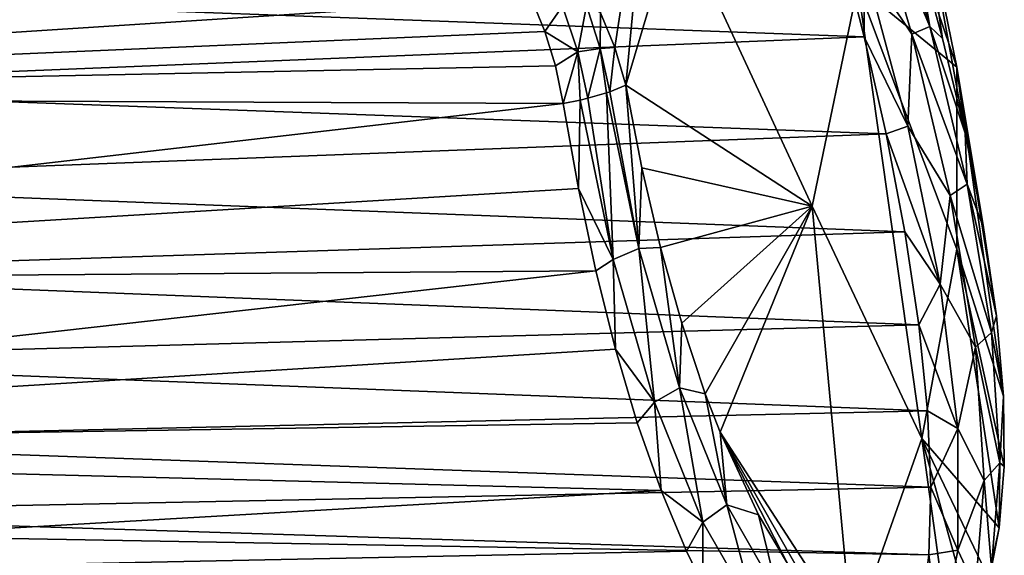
# Model space of a CAD drawing. Header units: millimetres. Extents: x -145 to 145, y -40 to 30.
# Tile 12 of 13: x 119 to 145, y -16 to -2. Entities that reach past the tile are written whole.
import ezdxf

# ---------------------------------------------------------------- set-up
doc = ezdxf.new("R2010")
doc.units = ezdxf.units.MM
doc.header["$LTSCALE"] = 115.467908
for name, color, linetype in [('44', 7, 'CONTINUOUS'), ('46', 7, 'CONTINUOUS'), ('50', 7, 'CONTINUOUS'), ('53', 7, 'CONTINUOUS'), ('54', 7, 'CONTINUOUS')]:
    doc.layers.add(name, color=color, linetype=linetype)

msp = doc.modelspace()

# ---------------------------------------------------------------- linework, layer by layer
at = {"layer": '44', "color": 7, "linetype": 'CONTINUOUS', "true_color": 0xa2afbf}
for points in [[(92.452, -3.866, 21.091), (130.976, 1.119, 20.74), (92.452, 1.294, 21.403), (92.452, -3.866, 21.091)], [(131.803, 0.351, 20.753), (130.976, 1.119, 20.74), (92.452, -3.866, 21.091), (131.803, 0.351, 20.753)], [(140.871, 0.812, -20.581), (141.656, -2.268, -20.458), (108.45, -1.038, -21.138), (140.871, 0.812, -20.581)], [(132.363, -0.427, 20.741), (131.803, 0.351, 20.753), (92.452, -3.866, 21.091), (132.363, -0.427, 20.741)], [(132.799, -1.246, 20.701), (132.363, -0.427, 20.741), (92.452, -3.866, 21.091), (132.799, -1.246, 20.701)], [(108.45, -1.038, -21.138), (141.656, -2.268, -20.458), (108.45, -3.618, -20.852), (108.45, -1.038, -21.138)], [(133.155, -2.126, 20.623), (132.799, -1.246, 20.701), (92.452, -3.866, 21.091), (133.155, -2.126, 20.623)], [(133.432, -3.044, 20.502), (133.155, -2.126, 20.623), (92.452, -3.866, 21.091), (133.432, -3.044, 20.502)], [(141.656, -2.268, -20.458), (142.235, -4.852, -19.993), (108.45, -3.618, -20.852), (141.656, -2.268, -20.458)], [(133.64, -4.044, 20.325), (133.432, -3.044, 20.502), (92.452, -3.866, 21.091), (133.64, -4.044, 20.325)], [(108.45, -3.618, -20.852), (142.235, -4.852, -19.993), (108.45, -6.143, -20.252), (108.45, -3.618, -20.852)], [(92.452, -8.801, 19.553), (133.64, -4.044, 20.325), (92.452, -3.866, 21.091), (92.452, -8.801, 19.553)], [(134.044, -6.307, 19.733), (133.64, -4.044, 20.325), (92.452, -8.801, 19.553), (134.044, -6.307, 19.733)], [(142.235, -4.852, -19.993), (142.732, -7.463, -19.163), (108.45, -6.143, -20.252), (142.235, -4.852, -19.993)], [(108.45, -6.143, -20.252), (142.732, -7.463, -19.163), (108.45, -8.576, -19.348), (108.45, -6.143, -20.252)], [(134.509, -8.5, 18.883), (134.044, -6.307, 19.733), (92.452, -8.801, 19.553), (134.509, -8.5, 18.883)], [(142.732, -7.463, -19.163), (143.104, -9.937, -17.997), (108.45, -8.576, -19.348), (142.732, -7.463, -19.163)], [(135.034, -10.591, 17.784), (134.509, -8.5, 18.883), (92.452, -13.225, 16.879), (135.034, -10.591, 17.784)], [(92.452, -13.225, 16.879), (134.509, -8.5, 18.883), (92.452, -8.801, 19.553), (92.452, -13.225, 16.879)], [(108.45, -8.576, -19.348), (143.104, -9.937, -17.997), (108.45, -10.88, -18.152), (108.45, -8.576, -19.348)], [(143.104, -9.937, -17.997), (143.339, -12.229, -16.52), (108.45, -10.88, -18.152), (143.104, -9.937, -17.997)], [(135.614, -12.55, 16.448), (135.034, -10.591, 17.784), (92.452, -13.225, 16.879), (135.614, -12.55, 16.448)], [(108.45, -10.88, -18.152), (143.339, -12.229, -16.52), (108.45, -13.02, -16.684), (108.45, -10.88, -18.152)], [(143.339, -12.229, -16.52), (143.429, -14.261, -14.8), (108.45, -13.02, -16.684), (143.339, -12.229, -16.52)], [(136.246, -14.352, 14.887), (135.614, -12.55, 16.448), (92.452, -13.225, 16.879), (136.246, -14.352, 14.887)], [(108.45, -13.02, -16.684), (143.429, -14.261, -14.8), (108.45, -14.965, -14.965), (108.45, -13.02, -16.684)], [(92.452, -16.88, 13.223), (136.246, -14.352, 14.887), (92.452, -13.225, 16.879), (92.452, -16.88, 13.223)], [(136.922, -15.969, 13.119), (136.246, -14.352, 14.887), (92.452, -16.88, 13.223), (136.922, -15.969, 13.119)], [(143.429, -14.261, -14.8), (143.378, -16.064, -12.822), (108.45, -14.965, -14.965), (143.429, -14.261, -14.8)], [(108.45, -14.965, -14.965), (143.378, -16.064, -12.822), (92.452, -15.162, -15.162), (108.45, -14.965, -14.965)], [(143.378, -16.064, -12.822), (143.196, -17.552, -10.701), (92.452, -15.162, -15.162), (143.378, -16.064, -12.822)], [(92.452, -15.162, -15.162), (143.196, -17.552, -10.701), (92.452, -18.35, -11.093), (92.452, -15.162, -15.162)], [(137.356, -16.865, 11.932), (136.922, -15.969, 13.119), (92.452, -16.88, 13.223), (137.356, -16.865, 11.932)]]:
    msp.add_3dface(points, dxfattribs=at)
at = {"layer": '46', "color": 7, "linetype": 'CONTINUOUS', "true_color": 0xa2afbf}
for points in [[(141.487, 4.71, -0.915), (141.487, -0.915, 4.71), (144.118, -3.075, -7.94), (141.487, 4.71, -0.915)], [(143.188, 1.488, -12.982), (141.487, 4.71, -0.915), (144.118, -3.075, -7.94), (143.188, 1.488, -12.982)], [(142.973, 0.497, -18.852), (143.188, 1.488, -12.982), (143.742, -2.311, -18.6), (142.973, 0.497, -18.852)], [(143.188, 1.488, -12.982), (144.118, -3.075, -7.94), (144.342, -4.835, -18.009), (143.188, 1.488, -12.982)], [(143.742, -2.311, -18.6), (143.188, 1.488, -12.982), (144.342, -4.835, -18.009), (143.742, -2.311, -18.6)], [(136.669, 1.002, 16.096), (135.309, -3.556, 19.407), (140.269, -6.778, 9.946), (136.669, 1.002, 16.096)], [(141.487, -0.915, 4.71), (136.669, 1.002, 16.096), (140.269, -6.778, 9.946), (141.487, -0.915, 4.71)], [(141.487, -0.915, 4.71), (140.269, -6.778, 9.946), (143.191, -12.969, 1.477), (141.487, -0.915, 4.71)], [(144.118, -3.075, -7.94), (141.487, -0.915, 4.71), (144.12, -7.927, -3.087), (144.118, -3.075, -7.94)], [(144.12, -7.927, -3.087), (141.487, -0.915, 4.71), (143.191, -12.969, 1.477), (144.12, -7.927, -3.087)], [(144.118, -3.075, -7.94), (144.12, -7.927, -3.087), (145.362, -11.84, -14.186), (144.118, -3.075, -7.94)], [(144.342, -4.835, -18.009), (144.118, -3.075, -7.94), (144.834, -7.345, -17.052), (144.342, -4.835, -18.009)], [(144.834, -7.345, -17.052), (144.118, -3.075, -7.94), (145.179, -9.702, -15.762), (144.834, -7.345, -17.052)], [(145.179, -9.702, -15.762), (144.118, -3.075, -7.94), (145.362, -11.84, -14.186), (145.179, -9.702, -15.762)], [(140.269, -6.778, 9.946), (135.309, -3.556, 19.407), (135.736, -5.755, 18.84), (140.269, -6.778, 9.946)], [(136.232, -7.882, 18.011), (140.269, -6.778, 9.946), (135.736, -5.755, 18.84), (136.232, -7.882, 18.011)], [(136.796, -9.899, 16.929), (140.269, -6.778, 9.946), (136.232, -7.882, 18.011), (136.796, -9.899, 16.929)], [(137.423, -11.777, 15.606), (140.269, -6.778, 9.946), (136.796, -9.899, 16.929), (137.423, -11.777, 15.606)], [(137.818, -12.799, 14.726), (140.269, -6.778, 9.946), (137.423, -11.777, 15.606), (137.818, -12.799, 14.726)], [(140.269, -6.778, 9.946), (137.818, -12.799, 14.726), (141.331, -18.234, 5.655), (140.269, -6.778, 9.946)], [(143.191, -12.969, 1.477), (140.269, -6.778, 9.946), (141.331, -18.234, 5.655), (143.191, -12.969, 1.477)], [(144.12, -7.927, -3.087), (143.191, -12.969, 1.477), (145.247, -15.348, -10.328), (144.12, -7.927, -3.087)], [(145.362, -11.84, -14.186), (144.12, -7.927, -3.087), (145.384, -13.715, -12.378), (145.362, -11.84, -14.186)], [(145.384, -13.715, -12.378), (144.12, -7.927, -3.087), (145.247, -15.348, -10.328), (145.384, -13.715, -12.378)], [(137.818, -12.799, 14.726), (138.842, -15.001, 12.301), (139.611, -16.294, 10.363), (137.818, -12.799, 14.726)], [(141.331, -18.234, 5.655), (137.818, -12.799, 14.726), (140.401, -17.341, 8.27), (141.331, -18.234, 5.655)], [(140.401, -17.341, 8.27), (137.818, -12.799, 14.726), (139.611, -16.294, 10.363), (140.401, -17.341, 8.27)], [(143.191, -12.969, 1.477), (141.331, -18.234, 5.655), (143.945, -18.448, -3.124), (143.191, -12.969, 1.477)], [(145.247, -15.348, -10.328), (143.191, -12.969, 1.477), (144.959, -16.681, -8.104), (145.247, -15.348, -10.328)], [(144.959, -16.681, -8.104), (143.191, -12.969, 1.477), (144.511, -17.748, -5.633), (144.959, -16.681, -8.104)], [(144.511, -17.748, -5.633), (143.191, -12.969, 1.477), (143.945, -18.448, -3.124), (144.511, -17.748, -5.633)]]:
    msp.add_3dface(points, dxfattribs=at)
at = {"layer": '50', "color": 7, "linetype": 'CONTINUOUS', "true_color": 0xa2afbf}
for points in [[(135.012, -2.555, 19.69), (136.027, 4.069, 15.733), (134.636, -1.631, 19.912), (135.012, -2.555, 19.69)], [(135.309, -3.556, 19.407), (136.027, 4.069, 15.733), (135.012, -2.555, 19.69), (135.309, -3.556, 19.407)], [(135.309, -3.556, 19.407), (136.669, 1.002, 16.096), (136.027, 4.069, 15.733), (135.309, -3.556, 19.407)]]:
    msp.add_3dface(points, dxfattribs=at)
at = {"layer": '53', "color": 7, "linetype": 'CONTINUOUS', "true_color": 0xa2afbf}
for points in [[(141.648, 2.147, -20.13), (142.921, -2.198, -20.01), (141.641, -0.283, -20.527), (141.648, 2.147, -20.13)], [(142.169, 2.258, -19.544), (143.405, -1.994, -19.417), (141.648, 2.147, -20.13), (142.169, 2.258, -19.544)], [(141.648, 2.147, -20.13), (143.405, -1.994, -19.417), (142.921, -2.198, -20.01), (141.648, 2.147, -20.13)], [(142.169, 2.258, -19.544), (142.973, 0.497, -18.852), (143.405, -1.994, -19.417), (142.169, 2.258, -19.544)], [(141.656, -2.268, -20.458), (140.871, 0.812, -20.581), (141.641, -0.283, -20.527), (141.656, -2.268, -20.458)], [(142.973, 0.497, -18.852), (143.742, -2.311, -18.6), (143.405, -1.994, -19.417), (142.973, 0.497, -18.852)], [(141.656, -2.268, -20.458), (141.641, -0.283, -20.527), (142.812, -4.646, -19.936), (141.656, -2.268, -20.458)], [(141.641, -0.283, -20.527), (142.921, -2.198, -20.01), (142.812, -4.646, -19.936), (141.641, -0.283, -20.527)], [(143.405, -1.994, -19.417), (144.396, -6.195, -18.366), (142.921, -2.198, -20.01), (143.405, -1.994, -19.417)], [(143.742, -2.311, -18.6), (144.342, -4.835, -18.009), (143.405, -1.994, -19.417), (143.742, -2.311, -18.6)], [(143.405, -1.994, -19.417), (144.342, -4.835, -18.009), (144.396, -6.195, -18.366), (143.405, -1.994, -19.417)], [(142.235, -4.852, -19.993), (141.656, -2.268, -20.458), (142.812, -4.646, -19.936), (142.235, -4.852, -19.993)], [(142.921, -2.198, -20.01), (143.945, -6.493, -18.945), (142.812, -4.646, -19.936), (142.921, -2.198, -20.01)], [(142.921, -2.198, -20.01), (144.396, -6.195, -18.366), (143.945, -6.493, -18.945), (142.921, -2.198, -20.01)], [(135.656, -7.904, 18.668), (135.309, -3.556, 19.407), (134.878, -3.734, 19.904), (135.656, -7.904, 18.668)], [(135.736, -5.755, 18.84), (135.309, -3.556, 19.407), (135.656, -7.904, 18.668), (135.736, -5.755, 18.84)], [(134.089, -3.953, 20.281), (134.97, -8.196, 18.936), (134.299, -3.904, 20.223), (134.089, -3.953, 20.281)], [(134.97, -8.196, 18.936), (134.792, -3.763, 19.97), (134.299, -3.904, 20.223), (134.97, -8.196, 18.936)], [(134.792, -3.763, 19.97), (135.656, -7.904, 18.668), (134.878, -3.734, 19.904), (134.792, -3.763, 19.97)], [(135.656, -7.904, 18.668), (134.792, -3.763, 19.97), (134.97, -8.196, 18.936), (135.656, -7.904, 18.668)], [(133.64, -4.044, 20.325), (134.044, -6.307, 19.733), (134.089, -3.953, 20.281), (133.64, -4.044, 20.325)], [(134.044, -6.307, 19.733), (134.97, -8.196, 18.936), (134.089, -3.953, 20.281), (134.044, -6.307, 19.733)], [(142.235, -4.852, -19.993), (142.812, -4.646, -19.936), (143.679, -8.86, -18.396), (142.235, -4.852, -19.993)], [(142.812, -4.646, -19.936), (143.945, -6.493, -18.945), (143.679, -8.86, -18.396), (142.812, -4.646, -19.936)], [(142.732, -7.463, -19.163), (142.235, -4.852, -19.993), (143.679, -8.86, -18.396), (142.732, -7.463, -19.163)], [(144.342, -4.835, -18.009), (144.834, -7.345, -17.052), (144.396, -6.195, -18.366), (144.342, -4.835, -18.009)], [(136.232, -7.882, 18.011), (135.736, -5.755, 18.84), (135.656, -7.904, 18.668), (136.232, -7.882, 18.011)], [(144.396, -6.195, -18.366), (145.043, -10.141, -16.407), (143.945, -6.493, -18.945), (144.396, -6.195, -18.366)], [(144.834, -7.345, -17.052), (145.179, -9.702, -15.762), (144.396, -6.195, -18.366), (144.834, -7.345, -17.052)], [(144.396, -6.195, -18.366), (145.179, -9.702, -15.762), (145.043, -10.141, -16.407), (144.396, -6.195, -18.366)], [(134.044, -6.307, 19.733), (134.509, -8.5, 18.883), (134.97, -8.196, 18.936), (134.044, -6.307, 19.733)], [(143.945, -6.493, -18.945), (144.615, -10.533, -16.947), (143.679, -8.86, -18.396), (143.945, -6.493, -18.945)], [(143.945, -6.493, -18.945), (145.043, -10.141, -16.407), (144.615, -10.533, -16.947), (143.945, -6.493, -18.945)], [(143.104, -9.937, -17.997), (142.732, -7.463, -19.163), (143.679, -8.86, -18.396), (143.104, -9.937, -17.997)], [(136.073, -11.997, 16.734), (135.656, -7.904, 18.668), (134.97, -8.196, 18.936), (136.073, -11.997, 16.734)], [(136.735, -11.615, 16.525), (136.232, -7.882, 18.011), (135.656, -7.904, 18.668), (136.735, -11.615, 16.525)], [(136.735, -11.615, 16.525), (135.656, -7.904, 18.668), (136.073, -11.997, 16.734), (136.735, -11.615, 16.525)], [(136.796, -9.899, 16.929), (136.232, -7.882, 18.011), (136.735, -11.615, 16.525), (136.796, -9.899, 16.929)], [(134.509, -8.5, 18.883), (135.034, -10.591, 17.784), (134.97, -8.196, 18.936), (134.509, -8.5, 18.883)], [(135.034, -10.591, 17.784), (136.073, -11.997, 16.734), (134.97, -8.196, 18.936), (135.034, -10.591, 17.784)], [(143.104, -9.937, -17.997), (143.679, -8.86, -18.396), (144.143, -12.703, -15.946), (143.104, -9.937, -17.997)], [(143.679, -8.86, -18.396), (144.615, -10.533, -16.947), (144.143, -12.703, -15.946), (143.679, -8.86, -18.396)], [(137.423, -11.777, 15.606), (136.796, -9.899, 16.929), (136.735, -11.615, 16.525), (137.423, -11.777, 15.606)], [(143.339, -12.229, -16.52), (143.104, -9.937, -17.997), (144.143, -12.703, -15.946), (143.339, -12.229, -16.52)], [(145.179, -9.702, -15.762), (145.362, -11.84, -14.186), (145.043, -10.141, -16.407), (145.179, -9.702, -15.762)], [(145.043, -10.141, -16.407), (145.269, -13.614, -13.616), (144.615, -10.533, -16.947), (145.043, -10.141, -16.407)], [(145.043, -10.141, -16.407), (145.362, -11.84, -14.186), (145.269, -13.614, -13.616), (145.043, -10.141, -16.407)], [(135.034, -10.591, 17.784), (135.614, -12.55, 16.448), (136.073, -11.997, 16.734), (135.034, -10.591, 17.784)], [(144.615, -10.533, -16.947), (144.849, -14.089, -14.091), (144.143, -12.703, -15.946), (144.615, -10.533, -16.947)], [(144.615, -10.533, -16.947), (145.269, -13.614, -13.616), (144.849, -14.089, -14.091), (144.615, -10.533, -16.947)], [(137.362, -15.194, 13.806), (136.735, -11.615, 16.525), (136.073, -11.997, 16.734), (137.362, -15.194, 13.806)], [(137.994, -14.737, 13.668), (137.423, -11.777, 15.606), (136.735, -11.615, 16.525), (137.994, -14.737, 13.668)], [(137.994, -14.737, 13.668), (136.735, -11.615, 16.525), (137.362, -15.194, 13.806), (137.994, -14.737, 13.668)], [(137.818, -12.799, 14.726), (137.423, -11.777, 15.606), (137.994, -14.737, 13.668), (137.818, -12.799, 14.726)], [(135.614, -12.55, 16.448), (136.246, -14.352, 14.887), (136.073, -11.997, 16.734), (135.614, -12.55, 16.448)], [(136.246, -14.352, 14.887), (137.362, -15.194, 13.806), (136.073, -11.997, 16.734), (136.246, -14.352, 14.887)], [(145.362, -11.84, -14.186), (145.384, -13.715, -12.378), (145.269, -13.614, -13.616), (145.362, -11.84, -14.186)], [(143.429, -14.261, -14.8), (143.339, -12.229, -16.52), (144.143, -12.703, -15.946), (143.429, -14.261, -14.8)], [(138.842, -15.001, 12.301), (137.818, -12.799, 14.726), (137.994, -14.737, 13.668), (138.842, -15.001, 12.301)], [(143.429, -14.261, -14.8), (144.143, -12.703, -15.946), (144.143, -15.945, -12.704), (143.429, -14.261, -14.8)], [(144.143, -12.703, -15.946), (144.849, -14.089, -14.091), (144.143, -15.945, -12.704), (144.143, -12.703, -15.946)], [(145.269, -13.614, -13.616), (145.044, -16.405, -10.144), (144.849, -14.089, -14.091), (145.269, -13.614, -13.616)], [(145.269, -13.614, -13.616), (145.247, -15.348, -10.328), (145.044, -16.405, -10.144), (145.269, -13.614, -13.616)], [(145.384, -13.715, -12.378), (145.247, -15.348, -10.328), (145.269, -13.614, -13.616), (145.384, -13.715, -12.378)], [(144.849, -14.089, -14.091), (144.616, -16.945, -10.536), (144.143, -15.945, -12.704), (144.849, -14.089, -14.091)], [(144.849, -14.089, -14.091), (145.044, -16.405, -10.144), (144.616, -16.945, -10.536), (144.849, -14.089, -14.091)], [(136.246, -14.352, 14.887), (136.922, -15.969, 13.119), (137.362, -15.194, 13.806), (136.246, -14.352, 14.887)], [(143.378, -16.064, -12.822), (143.429, -14.261, -14.8), (144.143, -15.945, -12.704), (143.378, -16.064, -12.822)], [(138.774, -17.668, 10.299), (137.994, -14.737, 13.668), (137.362, -15.194, 13.806), (138.774, -17.668, 10.299)], [(139.372, -17.151, 10.24), (138.842, -15.001, 12.301), (137.994, -14.737, 13.668), (139.372, -17.151, 10.24)], [(139.372, -17.151, 10.24), (137.994, -14.737, 13.668), (138.774, -17.668, 10.299), (139.372, -17.151, 10.24)], [(136.922, -15.969, 13.119), (137.356, -16.865, 11.932), (137.362, -15.194, 13.806), (136.922, -15.969, 13.119)], [(137.356, -16.865, 11.932), (138.774, -17.668, 10.299), (137.362, -15.194, 13.806), (137.356, -16.865, 11.932)], [(139.611, -16.294, 10.363), (138.842, -15.001, 12.301), (139.372, -17.151, 10.24), (139.611, -16.294, 10.363)], [(145.247, -15.348, -10.328), (144.959, -16.681, -8.104), (145.044, -16.405, -10.144), (145.247, -15.348, -10.328)], [(143.378, -16.064, -12.822), (144.143, -15.945, -12.704), (143.679, -18.395, -8.861), (143.378, -16.064, -12.822)], [(144.143, -15.945, -12.704), (144.616, -16.945, -10.536), (143.679, -18.395, -8.861), (144.143, -15.945, -12.704)], [(143.196, -17.552, -10.701), (143.378, -16.064, -12.822), (143.679, -18.395, -8.861), (143.196, -17.552, -10.701)]]:
    msp.add_3dface(points, dxfattribs=at)
at = {"layer": '54', "color": 7, "linetype": 'CONTINUOUS', "true_color": 0xa2afbf}
for points in [[(132.799, -1.246, 20.701), (133.155, -2.126, 20.623), (133.622, -1.456, 20.558), (132.799, -1.246, 20.701)], [(133.155, -2.126, 20.623), (134.028, -2.666, 20.428), (133.622, -1.456, 20.558), (133.155, -2.126, 20.623)], [(134.028, -2.666, 20.428), (134.257, -1.434, 20.216), (133.622, -1.456, 20.558), (134.028, -2.666, 20.428)], [(134.626, -2.576, 20.093), (134.257, -1.434, 20.216), (134.028, -2.666, 20.428), (134.626, -2.576, 20.093)], [(134.636, -1.631, 19.912), (134.257, -1.434, 20.216), (134.626, -2.576, 20.093), (134.636, -1.631, 19.912)], [(135.012, -2.555, 19.69), (134.636, -1.631, 19.912), (134.626, -2.576, 20.093), (135.012, -2.555, 19.69)], [(133.155, -2.126, 20.623), (133.432, -3.044, 20.502), (134.028, -2.666, 20.428), (133.155, -2.126, 20.623)], [(134.299, -3.904, 20.223), (134.626, -2.576, 20.093), (134.028, -2.666, 20.428), (134.299, -3.904, 20.223)], [(134.299, -3.904, 20.223), (134.792, -3.763, 19.97), (134.626, -2.576, 20.093), (134.299, -3.904, 20.223)], [(134.878, -3.734, 19.904), (135.012, -2.555, 19.69), (134.626, -2.576, 20.093), (134.878, -3.734, 19.904)], [(134.792, -3.763, 19.97), (134.878, -3.734, 19.904), (134.626, -2.576, 20.093), (134.792, -3.763, 19.97)], [(135.309, -3.556, 19.407), (135.012, -2.555, 19.69), (134.878, -3.734, 19.904), (135.309, -3.556, 19.407)], [(133.432, -3.044, 20.502), (133.64, -4.044, 20.325), (134.028, -2.666, 20.428), (133.432, -3.044, 20.502)], [(133.64, -4.044, 20.325), (134.089, -3.953, 20.281), (134.028, -2.666, 20.428), (133.64, -4.044, 20.325)], [(134.089, -3.953, 20.281), (134.299, -3.904, 20.223), (134.028, -2.666, 20.428), (134.089, -3.953, 20.281)]]:
    msp.add_3dface(points, dxfattribs=at)

doc.saveas('drawing.dxf')
